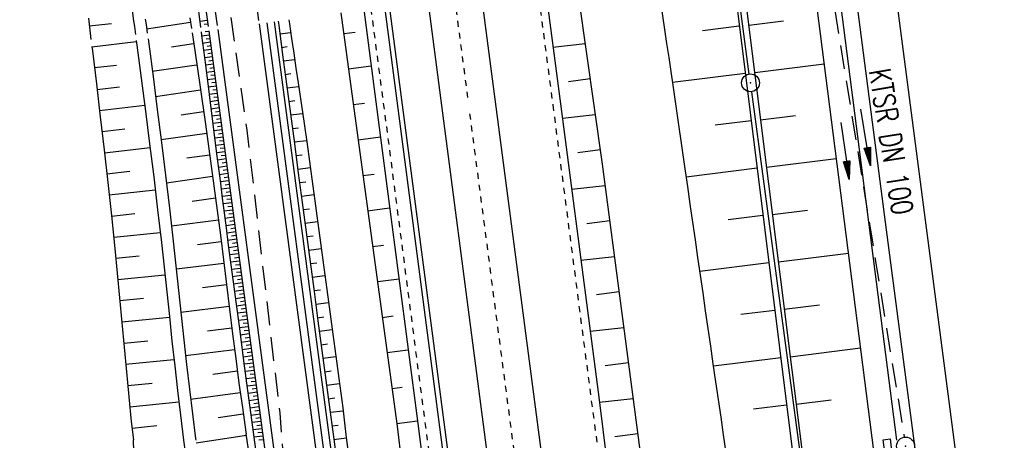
# Model space of a CAD drawing. Extents: x 446224 to 446791, y 446199 to 447379.
# Tile 50 of 113: x 446388 to 446470, y 446984 to 447019. Entities that reach past the tile are written whole.
import ezdxf
from ezdxf.enums import TextEntityAlignment as Align

# ---------------------------------------------------------------- set-up
doc = ezdxf.new("R2010")
doc.units = 0
doc.header["$LTSCALE"] = 2
doc.header["$MEASUREMENT"] = 0
for name, pattern in [('ACAD_ISO03W100', [0.5, 0.25, -0.25]), ('ACAD_ISO10W100W', [0.5, 0.25, -0.25]), ('AUSGEZOGEN', [0]), ('GESTRICH-X2', [1.5, 1, -0.5])]:
    doc.linetypes.add(name, pattern=pattern)
doc.layers.get('0').update_dxf_attribs({"linetype": 'AUSGEZOGEN'})
for name, color, linetype in [('201-GRENZL-BAB', 7, 'AUSGEZOGEN'), ('201-GRENZP-BAB', 7, 'AUSGEZOGEN'), ('BOESCHG', 250, 'AUSGEZOGEN'), ('DB-Autohof', 15, 'CONTINUOUS'), ('DB-Bahnachse', 7, 'CONTINUOUS'), ('DB-Böschungen', 15, 'CONTINUOUS'), ('DB-Gewerbegebiet', 15, 'CONTINUOUS'), ('DB-Gleisachse', 7, 'CONTINUOUS'), ('DB-Kabelanlagen', 15, 'CONTINUOUS'), ('DB-Tiefenentwässerung', 15, 'CONTINUOUS'), ('DB-Weg', 15, 'CONTINUOUS'), ('DB-Wegboeschungen', 15, 'CONTINUOUS'), ('DB-Wegböschungen', 15, 'CONTINUOUS'), ('DB-Wege', 15, 'CONTINUOUS'), ('FBRTOP', 250, 'AUSGEZOGEN'), ('KANAL', 7, 'GESTRICH-X2'), ('MULDE', 250, 'AUSGEZOGEN'), ('PFEIL', 7, 'CONTINUOUS'), ('PFEILTOP', 200, 'AUSGEZOGEN'), ('SCHSYMBOL', 200, 'AUSGEZOGEN'), ('STROMLTG', 4, 'AUSGEZOGEN'), ('TEXTO', 4, 'CONTINUOUS')]:
    doc.layers.add(name, color=color, linetype=linetype)
doc.styles.add('ROMANS', font='romans.shx', dxfattribs={"width": 0.8})

# ---------------------------------------------------------------- blocks, each defined once
blk = doc.blocks.new('GST')
at = {"color": 0}
blk.add_circle((0, 0), 0.75, dxfattribs=at)
blk.add_point((0, 0), dxfattribs=at)
blk = doc.blocks.new('17')
blk.add_lwpolyline([(-0.755, -1.218), (0.748, -1.218), (0.748, -1.801), (-0.755, -1.801)], close=True)
blk.add_blockref('GST', (0, 0))
blk = doc.blocks.new('PFEIL2')
at = {"color": 0}
for p, q in [((0.88, 0.002), (-2.401, -0.012)), ((0.881, -0.271), (0.879, 0.276)), ((0.879, 0.276), (2.429, 0.009)), ((0.911, 0.27), (0.879, 0.265)), ((0.965, 0.261), (0.879, 0.246)), ((1.019, 0.252), (0.879, 0.228)), ((1.073, 0.242), (0.879, 0.209)), ((1.127, 0.233), (0.879, 0.191)), ((1.181, 0.224), (0.879, 0.172)), ((1.235, 0.214), (0.879, 0.154)), ((1.289, 0.205), (0.879, 0.135)), ((1.343, 0.196), (0.879, 0.117)), ((1.397, 0.187), (0.879, 0.098)), ((1.451, 0.177), (0.879, 0.08)), ((1.505, 0.168), (0.879, 0.061)), ((1.559, 0.159), (0.88, 0.043)), ((1.613, 0.149), (0.88, 0.024)), ((1.668, 0.14), (0.88, 0.006)), ((1.722, 0.131), (0.88, -0.013)), ((1.776, 0.121), (0.88, -0.031)), ((1.83, 0.112), (0.88, -0.05)), ((1.884, 0.103), (0.88, -0.068)), ((1.938, 0.094), (0.88, -0.087)), ((1.992, 0.084), (0.88, -0.105)), ((2.046, 0.075), (0.88, -0.124)), ((2.1, 0.066), (0.88, -0.142)), ((2.154, 0.056), (0.88, -0.161)), ((2.208, 0.047), (0.88, -0.179)), ((2.262, 0.038), (0.881, -0.198)), ((2.316, 0.029), (0.881, -0.216)), ((2.37, 0.019), (0.881, -0.235)), ((2.424, 0.01), (0.881, -0.253)), ((2.429, 0.009), (0.881, -0.271))]:
    blk.add_line(p, q, dxfattribs=at)

msp = doc.modelspace()

# ---------------------------------------------------------------- linework, layer by layer
at = {"layer": '201-GRENZL-BAB', "flags": 128}
for points in [[(446448.811, 447014.864), (446437.348, 447101.336)], [(446459.35, 446936.294), (446449.01, 447013.377)]]:
    msp.add_lwpolyline(points, dxfattribs=at)
at = {"layer": 'BOESCHG'}
for p, q in [((446427.112, 447073.092), (446436.502, 447007.307)), ((446448.423, 447021.721), (446454.251, 446975.049)), ((446447.631, 447021.605), (446453.457, 446974.949)), ((446448.766, 447018.963), (446451.667, 447019.326)), ((446444.891, 447018.522), (446447.969, 447018.906)), ((446449.262, 447014.994), (446455.076, 447015.72)), ((446442.39, 447014.178), (446448.465, 447014.937)), ((446445.963, 447010.593), (446448.961, 447010.968)), ((446449.757, 447011.025), (446452.67, 447011.389)), ((446450.253, 447007.056), (446456.089, 447007.785)), ((446436.502, 447007.307), (446445.849, 446936.195)), ((446443.537, 447006.259), (446449.456, 447006.999)), ((446447.03, 447002.664), (446449.952, 447003.029)), ((446450.749, 447003.087), (446453.672, 447003.452)), ((446451.244, 446999.118), (446457.103, 446999.849)), ((446444.678, 446998.34), (446450.447, 446999.06)), ((446451.74, 446995.148), (446454.675, 446995.515)), ((446448.096, 446994.736), (446450.943, 446995.091)), ((446445.819, 446990.42), (446451.439, 446991.122)), ((446452.236, 446991.179), (446458.116, 446991.914)), ((446449.162, 446986.807), (446451.934, 446987.153)), ((446452.731, 446987.21), (446455.677, 446987.578))]:
    msp.add_line(p, q, dxfattribs=at)
for centre, radius, start, end in [((440597.533, 446164.099), 5906.352, 8.2039871, 8.5697335), ((296514.196, 425391.138), 151479.44, 8.18580839, 8.20398714)]:
    msp.add_arc(centre, radius, start, end, dxfattribs=at)
at = {"layer": 'DB-Autohof', "linetype": 'Continuous'}
for p, q in [((446396.847, 447022.437), (446397.254, 447019.332)), ((446393.477, 447019.551), (446393.63, 447018.285)), ((446397.254, 447019.332), (446397.326, 447018.858)), ((446398.245, 447019.458), (446398.313, 447019.011)), ((446402.018, 447019.171), (446398.354, 447018.624)), ((446401.979, 447019.579), (446402.11, 447018.687)), ((446393.556, 447018.894), (446395.406, 447019.109)), ((446397.326, 447018.858), (446397.417, 447018.169)), ((446398.313, 447019.011), (446398.41, 447018.279)), ((446393.629, 447018.285), (446393.693, 447017.758))]:
    msp.add_line(p, q, dxfattribs=at)
at = {"layer": 'DB-Bahnachse', "linetype": 'ACAD_ISO10W100W'}
for p, q in [((446424.121, 447021.297), (446425.218, 447012.905)), ((446425.397, 447011.536), (446435.379, 446935.21))]:
    msp.add_line(p, q, dxfattribs=at)
at = {"layer": 'DB-Böschungen', "linetype": 'Continuous'}
for p, q in [((446431.694, 447022.331), (446433.003, 447012.361)), ((446414.624, 447020.001), (446415.949, 447010.124)), ((446416.534, 447020.262), (446417.832, 447010.376)), ((446414.859, 447018.251), (446415.8, 447018.377)), ((446432.365, 447017.118), (446435.06, 447017.408)), ((446417.141, 447015.53), (446415.258, 447015.278)), ((446435.481, 447014.459), (446433.662, 447014.215)), ((446415.656, 447012.304), (446416.598, 447012.43)), ((446433.003, 447012.361), (446436.227, 446987.569)), ((446433.162, 447011.172), (446435.909, 447011.465)), ((446415.949, 447010.124), (446419.322, 446985.352)), ((446417.832, 447010.376), (446421.057, 446985.585)), ((446417.938, 447009.583), (446416.055, 447009.331)), ((446436.329, 447008.519), (446434.46, 447008.268)), ((446416.454, 447006.357), (446417.396, 447006.484)), ((446433.911, 447005.218), (446436.737, 447005.52)), ((446418.687, 447003.63), (446416.853, 447003.384)), ((446437.124, 447002.572), (446435.208, 447002.315)), ((446417.252, 447000.411), (446418.193, 447000.537)), ((446434.708, 446999.271), (446437.519, 446999.569)), ((446419.484, 446997.683), (446417.7, 446997.444)), ((446437.906, 446996.623), (446436.006, 446996.368)), ((446418.099, 446994.471), (446418.991, 446994.59)), ((446435.479, 446993.32), (446438.301, 446993.622)), ((446420.232, 446991.73), (446418.498, 446991.497)), ((446438.688, 446990.674), (446436.754, 446990.415)), ((446418.897, 446988.524), (446419.739, 446988.637)), ((446436.227, 446987.569), (446436.843, 446982.607)), ((446436.254, 446987.371), (446439.083, 446987.671)), ((446421.03, 446985.783), (446419.296, 446985.551)), ((446419.322, 446985.352), (446419.937, 446980.39)), ((446421.057, 446985.585), (446421.672, 446980.623)), ((446439.47, 446984.725), (446437.552, 446984.468))]:
    msp.add_line(p, q, dxfattribs=at)
at = {"layer": 'DB-Gewerbegebiet', "linetype": 'Continuous'}
for p, q in [((446393.767, 447017.147), (446397.483, 447017.578)), ((446397.484, 447017.663), (446397.535, 447017.275)), ((446398.474, 447017.798), (446398.526, 447017.401)), ((446402.167, 447018.302), (446402.381, 447016.842)), ((446393.767, 447017.156), (446393.81, 447016.8)), ((446393.81, 447016.8), (446394.146, 447014.04)), ((446397.535, 447017.275), (446397.898, 447014.52)), ((446398.526, 447017.401), (446398.888, 447014.646)), ((446402.276, 447017.394), (446400.431, 447017.119)), ((446402.381, 447016.842), (446402.83, 447013.749)), ((446393.978, 447015.399), (446395.844, 447015.616)), ((446402.534, 447015.616), (446398.818, 447015.062)), ((446397.898, 447014.52), (446398.255, 447011.764)), ((446398.888, 447014.646), (446399.246, 447011.89)), ((446394.146, 447014.04), (446394.477, 447011.281)), ((446394.202, 447013.577), (446396.082, 447013.802)), ((446402.865, 447013.504), (446399.108, 447012.956)), ((446402.83, 447013.749), (446403.272, 447010.655)), ((446394.414, 447011.811), (446398.192, 447012.25)), ((446398.255, 447011.764), (446398.605, 447009.009)), ((446399.246, 447011.89), (446399.596, 447009.135)), ((446394.477, 447011.281), (446394.801, 447008.522)), ((446403.125, 447011.691), (446401.233, 447011.422)), ((446394.624, 447010.039), (446396.522, 447010.26)), ((446403.272, 447010.655), (446403.704, 447007.56)), ((446403.382, 447009.877), (446399.569, 447009.349)), ((446394.801, 447008.522), (446395.113, 447005.763)), ((446394.83, 447008.267), (446398.643, 447008.709)), ((446398.605, 447009.009), (446398.946, 447006.253)), ((446399.596, 447009.135), (446399.937, 447006.379)), ((446403.634, 447008.07), (446401.714, 447007.804)), ((446403.704, 447007.56), (446404.124, 447004.464)), ((446395.031, 447006.5), (446396.947, 447006.716)), ((446398.946, 447006.253), (446399.276, 447003.497)), ((446399.937, 447006.379), (446400.267, 447003.623)), ((446403.882, 447006.263), (446400.016, 447005.727)), ((446395.113, 447005.763), (446395.413, 447003.004)), ((446395.227, 447004.733), (446399.079, 447005.154)), ((446404.126, 447004.448), (446402.179, 447004.185)), ((446404.124, 447004.464), (446404.527, 447001.367)), ((446399.276, 447003.497), (446399.591, 447000.74)), ((446400.267, 447003.623), (446400.583, 447000.866)), ((446395.413, 447003.004), (446395.695, 447000.246)), ((446395.417, 447002.966), (446397.353, 447003.17)), ((446404.364, 447002.632), (446400.441, 447002.116)), ((446395.599, 447001.197), (446399.494, 447001.595)), ((446404.527, 447001.367), (446404.786, 446999.301)), ((446395.695, 447000.246), (446395.895, 446998.177)), ((446399.591, 447000.74), (446399.817, 446998.673)), ((446400.583, 447000.866), (446400.81, 446998.798)), ((446404.597, 447000.815), (446402.621, 447000.562)), ((446395.775, 446999.428), (446397.734, 446999.621)), ((446399.817, 446998.673), (446400.038, 446996.605)), ((446400.81, 446998.798), (446401.032, 446996.731)), ((446404.824, 446998.998), (446400.842, 446998.502)), ((446404.786, 446999.301), (446405.041, 446997.235)), ((446395.895, 446998.177), (446396.087, 446996.108)), ((446395.943, 446997.658), (446399.886, 446998.034)), ((446405.047, 446997.187), (446403.042, 446996.937)), ((446405.041, 446997.235), (446405.295, 446995.17)), ((446396.087, 446996.108), (446396.276, 446994.038)), ((446396.108, 446995.881), (446398.091, 446996.07)), ((446400.038, 446996.605), (446400.257, 446994.537)), ((446401.032, 446996.731), (446401.252, 446994.663)), ((446405.269, 446995.376), (446401.23, 446994.873)), ((446396.27, 446994.104), (446400.263, 446994.485)), ((446400.257, 446994.537), (446400.478, 446992.469)), ((446401.252, 446994.663), (446401.474, 446992.595)), ((446405.295, 446995.17), (446405.551, 446993.104)), ((446396.276, 446994.038), (446396.465, 446991.969)), ((446405.492, 446993.572), (446403.459, 446993.312)), ((446405.551, 446993.104), (446405.813, 446991.039)), ((446396.432, 446992.327), (446398.442, 446992.519)), ((446396.465, 446991.969), (446396.658, 446989.899)), ((446400.478, 446992.469), (446400.704, 446990.401)), ((446401.474, 446992.595), (446401.701, 446990.528)), ((446405.72, 446991.762), (446401.622, 446991.238)), ((446396.597, 446990.55), (446400.645, 446990.936)), ((446400.704, 446990.401), (446400.939, 446988.334)), ((446401.701, 446990.528), (446401.937, 446988.46)), ((446405.813, 446991.039), (446406.084, 446988.974)), ((446396.658, 446989.899), (446396.859, 446987.829)), ((446405.953, 446989.959), (446403.89, 446989.688)), ((446396.767, 446988.767), (446398.805, 446988.968)), ((446406.084, 446988.974), (446406.369, 446986.911)), ((446396.859, 446987.829), (446397.072, 446985.758)), ((446400.939, 446988.334), (446401.187, 446986.267)), ((446401.937, 446988.46), (446402.185, 446986.393)), ((446406.194, 446988.164), (446402.039, 446987.591)), ((446396.945, 446986.985), (446401.049, 446987.403)), ((446401.187, 446986.267), (446401.45, 446984.2)), ((446402.185, 446986.393), (446402.448, 446984.326)), ((446406.446, 446986.371), (446404.355, 446986.068)), ((446406.369, 446986.911), (446406.671, 446984.849)), ((446397.072, 446985.758), (446397.243, 446984.208)), ((446397.133, 446985.196), (446399.198, 446985.421)), ((446406.712, 446984.58), (446402.5, 446983.942)), ((446406.671, 446984.849), (446406.692, 446984.712)), ((446407.636, 446978.252), (446406.692, 446984.712)), ((446397.405, 446978.928), (446397.243, 446984.208)), ((446401.45, 446984.2), (446401.59, 446983.179)), ((446402.448, 446984.326), (446402.469, 446984.173))]:
    msp.add_line(p, q, dxfattribs=at)
at = {"layer": 'DB-Gleisachse', "linetype": 'Continuous'}
for p, q in [((446421.892, 447020.992), (446434.729, 446922.828)), ((446426.35, 447021.601), (446439.191, 446923.412))]:
    msp.add_line(p, q, dxfattribs=at)
at = {"layer": 'DB-Kabelanlagen', "linetype": 'Continuous'}
for p, q in [((446418.272, 447020.518), (446431.11, 446922.355)), ((446418.669, 447020.57), (446431.506, 446922.407))]:
    msp.add_line(p, q, dxfattribs=at)
at = {"layer": 'DB-Tiefenentwässerung', "linetype": 'ACAD_ISO03W100'}
for p, q in [((446431.05, 447022.243), (446432.359, 447012.274)), ((446417.128, 447020.343), (446418.427, 447010.456)), ((446432.359, 447012.274), (446435.583, 446987.483)), ((446418.427, 447010.456), (446421.651, 446985.665)), ((446435.583, 446987.483), (446436.201, 446982.878)), ((446421.651, 446985.665), (446422.28, 446980.976))]:
    msp.add_line(p, q, dxfattribs=at)
at = {"layer": 'DB-Weg', "linetype": 'Continuous'}
for p, q in [((446408.406, 447019.151), (446430.632, 446851.669)), ((446409.025, 447019.233), (446431.252, 446851.751)), ((446403.575, 447018.494), (446425.137, 446856.025)), ((446404.318, 447018.595), (446425.885, 446856.086)), ((446407.786, 447019.068), (446430.013, 446851.587))]:
    msp.add_line(p, q, dxfattribs=at)
at = {"layer": 'DB-Wegboeschungen', "linetype": 'Continuous'}
for p, q in [((446409.366, 447019.279), (446409.409, 447018.958)), ((446410.259, 447019.401), (446410.305, 447019.077)), ((446402.915, 447018.404), (446402.953, 447018.104)), ((446403.583, 447018.435), (446403.253, 447018.392)), ((446409.409, 447018.958), (446409.738, 447016.48)), ((446409.505, 447018.231), (446410.411, 447018.346)), ((446410.305, 447019.077), (446410.486, 447017.84)), ((446402.953, 447018.104), (446403.269, 447015.625)), ((446403.624, 447018.129), (446402.961, 447018.044)), ((446403.705, 447017.518), (446403.039, 447017.433)), ((446403.664, 447017.824), (446403.332, 447017.781)), ((446410.486, 447017.84), (446410.667, 447016.604)), ((446403.786, 447016.907), (446403.117, 447016.821)), ((446403.745, 447017.213), (446403.412, 447017.17)), ((446409.656, 447017.098), (446410.117, 447017.157)), ((446403.867, 447016.297), (446403.195, 447016.21)), ((446403.826, 447016.602), (446403.491, 447016.559)), ((446403.907, 447015.991), (446403.571, 447015.948)), ((446409.738, 447016.48), (446410.067, 447014.002)), ((446409.806, 447015.965), (446410.744, 447016.085)), ((446410.667, 447016.604), (446410.849, 447015.367)), ((446403.269, 447015.625), (446403.585, 447013.145)), ((446403.948, 447015.686), (446403.273, 447015.599)), ((446404.029, 447015.075), (446403.35, 447014.987)), ((446403.988, 447015.38), (446403.65, 447015.337)), ((446410.849, 447015.367), (446411.03, 447014.13)), ((446404.11, 447014.464), (446403.428, 447014.376)), ((446404.07, 447014.769), (446403.729, 447014.726)), ((446409.956, 447014.833), (446410.433, 447014.894)), ((446404.191, 447013.853), (446403.506, 447013.765)), ((446404.151, 447014.158), (446403.809, 447014.114)), ((446404.232, 447013.548), (446403.888, 447013.503)), ((446410.067, 447014.002), (446410.396, 447011.524)), ((446410.107, 447013.7), (446411.075, 447013.824)), ((446411.03, 447014.13), (446411.392, 447011.656)), ((446404.272, 447013.242), (446403.584, 447013.153)), ((446403.585, 447013.145), (446403.901, 447010.665)), ((446404.353, 447012.631), (446403.662, 447012.542)), ((446404.313, 447012.937), (446403.968, 447012.892)), ((446410.257, 447012.568), (446410.749, 447012.631)), ((446404.434, 447012.02), (446403.74, 447011.931)), ((446404.394, 447012.326), (446404.047, 447012.281)), ((446404.515, 447011.409), (446403.818, 447011.32)), ((446404.475, 447011.715), (446404.127, 447011.67)), ((446404.556, 447011.104), (446404.206, 447011.059)), ((446410.396, 447011.524), (446410.724, 447009.045)), ((446410.407, 447011.435), (446411.406, 447011.563)), ((446411.392, 447011.656), (446411.755, 447009.182)), ((446404.597, 447010.798), (446403.895, 447010.708)), ((446403.901, 447010.665), (446404.217, 447008.185)), ((446404.678, 447010.188), (446403.973, 447010.097)), ((446404.637, 447010.493), (446404.286, 447010.448)), ((446410.558, 447010.303), (446411.064, 447010.367)), ((446404.759, 447009.577), (446404.051, 447009.486)), ((446404.718, 447009.882), (446404.365, 447009.837)), ((446404.799, 447009.271), (446404.445, 447009.226)), ((446410.708, 447009.17), (446411.737, 447009.301)), ((446404.84, 447008.966), (446404.129, 447008.874)), ((446404.88, 447008.66), (446404.524, 447008.614)), ((446410.724, 447009.045), (446411.053, 447006.567)), ((446411.755, 447009.182), (446411.935, 447007.945)), ((446404.921, 447008.355), (446404.207, 447008.263)), ((446404.217, 447008.185), (446404.375, 447006.944)), ((446405.002, 447007.744), (446404.285, 447007.652)), ((446404.961, 447008.049), (446404.604, 447008.003)), ((446410.858, 447008.038), (446411.38, 447008.104)), ((446411.935, 447007.945), (446412.112, 447006.708)), ((446405.083, 447007.133), (446404.362, 447007.04)), ((446404.375, 447006.944), (446404.533, 447005.705)), ((446405.042, 447007.439), (446404.683, 447007.392)), ((446405.124, 447006.828), (446404.762, 447006.781)), ((446411.008, 447006.905), (446412.065, 447007.04)), ((446405.164, 447006.522), (446404.44, 447006.429)), ((446405.205, 447006.217), (446404.842, 447006.17)), ((446411.053, 447006.567), (446411.382, 447004.089)), ((446412.112, 447006.708), (446412.28, 447005.469)), ((446405.245, 447005.911), (446404.518, 447005.818)), ((446404.533, 447005.705), (446404.692, 447004.465)), ((446405.326, 447005.3), (446404.597, 447005.206)), ((446405.286, 447005.606), (446404.922, 447005.559)), ((446411.159, 447005.772), (446411.69, 447005.84)), ((446412.28, 447005.469), (446412.445, 447004.23)), ((446405.407, 447004.689), (446404.675, 447004.595)), ((446404.692, 447004.465), (446404.849, 447003.225)), ((446405.367, 447004.995), (446405.001, 447004.948)), ((446405.448, 447004.384), (446405.081, 447004.337)), ((446411.309, 447004.64), (446412.373, 447004.776)), ((446405.488, 447004.079), (446404.753, 447003.984)), ((446405.529, 447003.773), (446405.16, 447003.726)), ((446411.382, 447004.089), (446411.711, 447001.611)), ((446411.459, 447003.507), (446411.992, 447003.575)), ((446412.445, 447004.23), (446412.612, 447002.991)), ((446405.569, 447003.468), (446404.83, 447003.372)), ((446404.849, 447003.225), (446405.001, 447001.984)), ((446405.65, 447002.857), (446404.906, 447002.761)), ((446405.61, 447003.162), (446405.239, 447003.114)), ((446412.612, 447002.991), (446412.779, 447001.752)), ((446405.732, 447002.246), (446404.981, 447002.149)), ((446405.001, 447001.984), (446405.153, 447000.743)), ((446405.691, 447002.551), (446405.317, 447002.503)), ((446405.772, 447001.94), (446405.395, 447001.892)), ((446411.61, 447002.375), (446412.677, 447002.511)), ((446405.813, 447001.635), (446405.055, 447001.537)), ((446405.894, 447001.024), (446405.131, 447000.926)), ((446405.853, 447001.329), (446405.473, 447001.281)), ((446411.711, 447001.611), (446412.04, 446999.132)), ((446411.76, 447001.242), (446412.295, 447001.31)), ((446412.779, 447001.752), (446413.113, 446999.275)), ((446405.153, 447000.743), (446405.312, 446999.503)), ((446405.975, 447000.413), (446405.208, 447000.314)), ((446405.934, 447000.719), (446405.552, 447000.669)), ((446411.91, 447000.11), (446412.982, 447000.246)), ((446406.056, 446999.802), (446405.286, 446999.703)), ((446405.312, 446999.503), (446405.476, 446998.264)), ((446406.015, 447000.108), (446405.631, 447000.058)), ((446406.096, 446999.497), (446405.711, 446999.447)), ((446406.137, 446999.191), (446405.366, 446999.092)), ((446406.218, 446998.58), (446405.447, 446998.481)), ((446406.177, 446998.886), (446405.792, 446998.836)), ((446412.04, 446999.132), (446412.369, 446996.654)), ((446412.061, 446998.977), (446412.597, 446999.046)), ((446413.113, 446999.275), (446413.447, 446996.797)), ((446405.476, 446998.264), (446405.642, 446997.025)), ((446406.299, 446997.97), (446405.529, 446997.87)), ((446406.259, 446998.275), (446405.873, 446998.225)), ((446412.211, 446997.844), (446413.287, 446997.982)), ((446406.38, 446997.359), (446405.611, 446997.26)), ((446405.642, 446997.025), (446405.81, 446995.786)), ((446406.34, 446997.664), (446405.955, 446997.615)), ((446406.421, 446997.053), (446406.036, 446997.004)), ((446406.461, 446996.748), (446405.693, 446996.649)), ((446406.542, 446996.137), (446405.776, 446996.038)), ((446406.502, 446996.442), (446406.118, 446996.393)), ((446412.361, 446996.712), (446412.9, 446996.781)), ((446412.369, 446996.654), (446412.698, 446994.176)), ((446413.447, 446996.797), (446413.78, 446994.319)), ((446405.81, 446995.786), (446406.144, 446993.309)), ((446406.623, 446995.526), (446405.858, 446995.427)), ((446406.583, 446995.831), (446406.2, 446995.782)), ((446412.512, 446995.579), (446413.592, 446995.717)), ((446406.704, 446994.915), (446405.941, 446994.817)), ((446406.664, 446995.22), (446406.282, 446995.171)), ((446406.745, 446994.61), (446406.363, 446994.56)), ((446412.662, 446994.447), (446413.203, 446994.516)), ((446406.786, 446994.304), (446406.023, 446994.206)), ((446406.867, 446993.693), (446406.105, 446993.595)), ((446406.826, 446993.999), (446406.445, 446993.95)), ((446412.698, 446994.176), (446413.027, 446991.697)), ((446413.78, 446994.319), (446413.947, 446993.081)), ((446406.144, 446993.309), (446406.478, 446990.831)), ((446406.948, 446993.082), (446406.187, 446992.984)), ((446406.907, 446993.388), (446406.527, 446993.339)), ((446406.988, 446992.777), (446406.608, 446992.728)), ((446412.812, 446993.314), (446413.897, 446993.453)), ((446413.947, 446993.081), (446414.114, 446991.842)), ((446407.029, 446992.471), (446406.27, 446992.374)), ((446407.069, 446992.166), (446406.69, 446992.117)), ((446412.962, 446992.182), (446413.506, 446992.251)), ((446407.11, 446991.861), (446406.352, 446991.763)), ((446407.191, 446991.25), (446406.434, 446991.152)), ((446407.15, 446991.555), (446406.772, 446991.506)), ((446413.027, 446991.697), (446413.356, 446989.219)), ((446413.113, 446991.049), (446414.202, 446991.188)), ((446414.114, 446991.842), (446414.282, 446990.603)), ((446406.478, 446990.831), (446406.811, 446988.353)), ((446407.272, 446990.639), (446406.517, 446990.541)), ((446407.231, 446990.944), (446406.853, 446990.895)), ((446407.312, 446990.333), (446406.935, 446990.285)), ((446414.282, 446990.603), (446414.448, 446989.364)), ((446407.353, 446990.028), (446406.599, 446989.931)), ((446407.394, 446989.722), (446407.017, 446989.674)), ((446413.263, 446989.917), (446413.809, 446989.986)), ((446407.434, 446989.417), (446406.681, 446989.32)), ((446407.515, 446988.806), (446406.763, 446988.709)), ((446407.475, 446989.111), (446407.098, 446989.063)), ((446413.356, 446989.219), (446413.684, 446986.741)), ((446413.413, 446988.784), (446414.506, 446988.923)), ((446414.448, 446989.364), (446414.767, 446986.885)), ((446406.811, 446988.353), (446407.145, 446985.876)), ((446407.596, 446988.195), (446406.846, 446988.098)), ((446407.556, 446988.501), (446407.18, 446988.452)), ((446407.637, 446987.89), (446407.262, 446987.841)), ((446407.677, 446987.584), (446406.928, 446987.488)), ((446407.718, 446987.279), (446407.343, 446987.231)), ((446413.564, 446987.651), (446414.108, 446987.721)), ((446407.758, 446986.973), (446407.01, 446986.877)), ((446407.839, 446986.362), (446407.093, 446986.266)), ((446407.799, 446986.668), (446407.425, 446986.62)), ((446413.684, 446986.741), (446414.013, 446984.263)), ((446413.714, 446986.519), (446414.795, 446986.657)), ((446414.767, 446986.885), (446414.92, 446985.644)), ((446407.145, 446985.876), (446407.479, 446983.398)), ((446407.921, 446985.751), (446407.175, 446985.655)), ((446407.88, 446986.057), (446407.507, 446986.009)), ((446407.961, 446985.446), (446407.589, 446985.398)), ((446413.864, 446985.386), (446414.399, 446985.455)), ((446414.92, 446985.644), (446415.07, 446984.403)), ((446408.002, 446985.141), (446407.257, 446985.045)), ((446408.083, 446984.53), (446407.339, 446984.434)), ((446408.042, 446984.835), (446407.67, 446984.787)), ((446408.123, 446984.224), (446407.752, 446984.176)), ((446414.013, 446984.263), (446414.342, 446981.784)), ((446414.015, 446984.254), (446415.072, 446984.389)), ((446415.07, 446984.403), (446415.222, 446983.162))]:
    msp.add_line(p, q, dxfattribs=at)
at = {"layer": 'DB-Wegböschungen', "linetype": 'Continuous'}
for p, q in [((446403.462, 447019.351), (446402.805, 447019.267)), ((446403.502, 447019.046), (446403.173, 447019.003))]:
    msp.add_line(p, q, dxfattribs=at)
msp.add_lwpolyline([(446402.638, 447020.585), (446402.868, 447018.771)], dxfattribs=at)
at = {"layer": 'DB-Wege', "linetype": 'Continuous'}
for p, q in [((446407.749, 447019.348), (446392.222, 447136.35)), ((446403.529, 447018.844), (446388.009, 447135.79)), ((446404.274, 447018.926), (446388.752, 447135.889))]:
    msp.add_line(p, q, dxfattribs=at)
at = {"layer": 'FBRTOP'}
msp.add_line((446451.229, 447097.097), (446467.364, 446973.143), dxfattribs=at)
at = {"layer": 'FBRTOP', "flags": 128}
msp.add_lwpolyline([(446499.339, 446706.442), (446495.919, 446730.809), (446492.494, 446755.456), (446489.225, 446780.183), (446485.99, 446804.885), (446482.751, 446829.618), (446479.532, 446854.373), (446476.321, 446879.03), (446473.064, 446903.8), (446469.863, 446928.475), (446466.651, 446953.235), (446463.452, 446977.727), (446460.224, 447002.447), (446456.998, 447027.2), (446453.773, 447051.822)], dxfattribs=at)
at = {"layer": 'KANAL'}
msp.add_line((446454.031, 447032.063), (446461.781, 446984.438), dxfattribs=at)
at = {"layer": 'MULDE'}
for points in [[(446446.466, 447075.454), (446449.303, 447059.783), (446452.91, 447032.672), (446477.681, 446838.746), (446479.068, 446830.654), (446487.417, 446766.167), (446496.305, 446700.905), (446505.628, 446634.919), (446506.115, 446631.186)], [(446448.447, 447075.737), (446451.279, 447060.093), (446454.894, 447032.93), (446461.119, 446984.189)]]:
    msp.add_lwpolyline(points, dxfattribs=at)
at = {"layer": 'STROMLTG', "linetype": 'GESTRICH-X2', "flags": 128}
msp.add_lwpolyline([(446661.027, 446521.236), (446610.028, 446550.175), (446569.736, 446573.397), (446566.04, 446575.86), (446558.147, 446578.289), (446510.256, 446571.584), (446483.455, 446567.982), (446480.78, 446567.461), (446472.145, 446566.607), (446460.944, 446565.795), (446460.26, 446566.778), (446459.234, 446575.153), (446456.628, 446598.926), (446451.977, 446627.651), (446449.062, 446644.374), (446446.957, 446656.017), (446440.225, 446691.73), (446433.765, 446726.345), (446427.041, 446775.04), (446420.765, 446829.114), (446414.949, 446875.448), (446409.837, 446918.77), (446409.691, 446934.861), (446410.243, 446956.863), (446411.11, 446965.53), (446409.52, 446986.473), (446406.775, 447010.16), (446400.593, 447053.593), (446394.865, 447095.832), (446392.255, 447109.822), (446389.123, 447133.297), (446387.727, 447145.049)], dxfattribs=at)

# ---------------------------------------------------------------- block references
at = {"layer": '201-GRENZP-BAB', "rotation": 277.4163262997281}
msp.add_blockref('GST', (446448.91, 447014.12), dxfattribs=at)
at = {"layer": 'PFEIL', "rotation": 279.2441999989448}
msp.add_blockref('PFEIL2', (446458.546, 447009.559), dxfattribs=at)
at = {"layer": 'PFEILTOP', "rotation": 277.7692074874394}
msp.add_blockref('PFEIL2', (446456.845, 447008.426), dxfattribs=at)
at = {"layer": 'SCHSYMBOL', "rotation": 277.4164}
msp.add_blockref('17', (446461.894, 446983.697), dxfattribs=at)

# ---------------------------------------------------------------- texts
at = {"layer": 'TEXTO', "style": 'ROMANS', "width": 0.75}
msp.add_text('KTSR DN 100', height=1.8, rotation=279.2442, dxfattribs=at).set_placement((446459.799, 447009.061), align=Align.CENTER)

doc.saveas('drawing.dxf')
